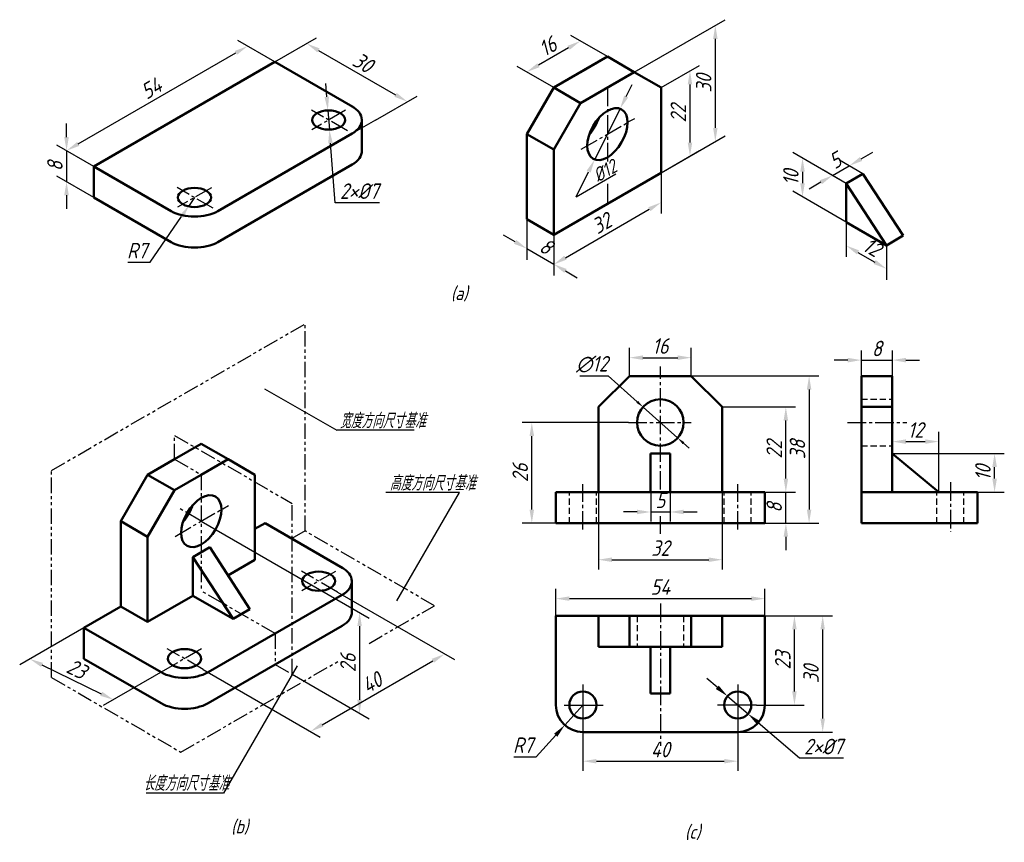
# Model space of a CAD drawing. Header units: millimetres. Extents: x 1088 to 1343, y -249 to -36.
import ezdxf

# ---------------------------------------------------------------- set-up
doc = ezdxf.new("R2010")
doc.units = ezdxf.units.MM
doc.header["$LTSCALE"] = 0.5
doc.header["$PDSIZE"] = 5
for name, pattern in [('CENTER2', [28.575, 19.05, -3.175, 3.175, -3.175]), ('DASHED2', [9.525, 6.35, -3.175]), ('PHANTOM2', [31.75, 15.875, -3.175, 3.175, -3.175, 3.175, -3.175])]:
    doc.linetypes.add(name, pattern=pattern)
for name, color, linetype, lineweight in [('双点画线', 7, 'PHANTOM2', 25), ('文字层', 227, 'Continuous', 20), ('点画线层', 3, 'CENTER2', 25), ('粗实线层', 7, 'Continuous', 50), ('虚线层', 2, 'DASHED2', 25)]:
    doc.layers.add(name, color=color, linetype=linetype, lineweight=lineweight)
doc.layers.add('尺寸层', color=221, linetype='Continuous')
doc.layers.add('细实线层', color=7, linetype='Continuous')
doc.styles.add('工程字体（斜）', font='gbeitc.shx', dxfattribs={"bigfont": 'gbcbig.shx'})
doc.styles.add('工程斜体', font='gbeitc.shx', dxfattribs={"bigfont": 'gbcbig.shx'})
doc.dimstyles.new('直径加引线', dxfattribs={"dimtxt": 4, "dimasz": 3.5, "dimexe": 2.5, "dimexo": 0, "dimgap": 1, "dimtad": 1, "dimtoh": 1, "dimdsep": 46, "dimtxsty": '工程字体（斜）', "dimcen": 0, "dimadec": 0, "dimazin": 0, "dimtfac": 1, "dimtmove": 1, "dimatfit": 3, "dimfxl": 0, "dimarcsym": 0})

# ---------------------------------------------------------------- blocks, each defined once
blk = doc.blocks.new('*D67')
at = {"layer": 'Defpoints', "color": 0, "ltscale": 0.5}
for p in [(1135.24, -165.94), (1158.69, -205.48), (1176.12, -215.54)]:
    blk.add_point(p, dxfattribs=at)
at = {"layer": '尺寸层', "color": 0, "lineweight": -2, "ltscale": 0.5}
for p, q in [((1135.24, -165.94), (1178.62, -190.98)), ((1176.12, -193.04), (1176.12, -212.04)), ((1158.69, -205.48), (1178.62, -216.98))]:
    blk.add_line(p, q, dxfattribs=at)
at = {"layer": '尺寸层', "color": 0, "ltscale": 0.5}
for points in [[(1175.53, -193.04), (1176.7, -193.04), (1176.12, -189.54)], [(1175.53, -212.04), (1176.7, -212.04), (1176.12, -215.54)]]:
    blk.add_solid(points, dxfattribs=at)
at = {"layer": '尺寸层', "color": 0, "ltscale": 0.5, "insert": (1173.12, -202.54), "char_height": 4, "attachment_point": 5, "rotation": 90, "style": '工程字体（斜）'}
blk.add_mtext('26', dxfattribs=at)
blk = doc.blocks.new('*D68')
at = {"layer": 'Defpoints', "color": 0, "ltscale": 0.5}
for p in [(1170.4, -184.24), (1198.1, -200.23), (1135.76, -204.24)]:
    blk.add_point(p, dxfattribs=at)
at = {"layer": '尺寸层', "color": 0, "lineweight": -2, "ltscale": 0.5}
for p, q in [((1170.4, -184.24), (1200.6, -201.67)), ((1166.49, -218.48), (1195.06, -201.98)), ((1135.76, -204.24), (1165.95, -221.67))]:
    blk.add_line(p, q, dxfattribs=at)
at = {"layer": '尺寸层', "color": 0, "ltscale": 0.5}
for points in [[(1194.77, -201.47), (1195.36, -202.48), (1198.1, -200.23)], [(1166.19, -217.97), (1166.78, -218.98), (1163.45, -220.23)]]:
    blk.add_solid(points, dxfattribs=at)
at = {"layer": '尺寸层', "color": 0, "ltscale": 0.5, "insert": (1179.28, -207.63), "char_height": 4, "attachment_point": 5, "rotation": 30, "style": '工程字体（斜）'}
blk.add_mtext('40', dxfattribs=at)
blk = doc.blocks.new('*D69')
at = {"layer": 'Defpoints', "color": 0, "ltscale": 0.5}
for p in [(1104.93, -193.44), (1126.54, -203.96), (1112.55, -212.04)]:
    blk.add_point(p, dxfattribs=at)
at = {"layer": '尺寸层', "color": 0, "lineweight": -2, "ltscale": 0.5}
for p, q in [((1104.93, -193.44), (1088.33, -203.02)), ((1094.08, -203.05), (1109.4, -210.51)), ((1126.54, -203.96), (1109.93, -213.55))]:
    blk.add_line(p, q, dxfattribs=at)
at = {"layer": '尺寸层', "color": 0, "ltscale": 0.5}
for points in [[(1094.34, -202.52), (1093.83, -203.57), (1090.94, -201.51)], [(1109.66, -209.98), (1109.14, -211.03), (1112.55, -212.04)]]:
    blk.add_solid(points, dxfattribs=at)
at = {"layer": '尺寸层', "color": 0, "ltscale": 0.5, "insert": (1103.06, -204.08), "char_height": 4, "attachment_point": 5, "rotation": 334.0329, "style": '工程字体（斜）'}
blk.add_mtext('23', dxfattribs=at)
blk = doc.blocks.new('*D70')
at = {"layer": 'Defpoints', "color": 0, "ltscale": 0.5}
for p in [(1147.19, -43.27), (1154.27, -47.36), (1107.5, -74.36)]:
    blk.add_point(p, dxfattribs=at)
at = {"layer": '尺寸层', "color": 0, "lineweight": -2, "ltscale": 0.5}
for p, q in [((1154.27, -47.36), (1144.69, -41.83)), ((1103.46, -68.52), (1144.16, -45.02)), ((1107.5, -74.36), (1097.93, -68.83))]:
    blk.add_line(p, q, dxfattribs=at)
at = {"layer": '尺寸层', "color": 0, "ltscale": 0.5}
for points in [[(1143.87, -44.52), (1144.45, -45.53), (1147.19, -43.27)], [(1103.17, -68.02), (1103.75, -69.03), (1100.43, -70.27)]]:
    blk.add_solid(points, dxfattribs=at)
at = {"layer": '尺寸层', "color": 0, "ltscale": 0.5, "insert": (1122.31, -54.18), "char_height": 4, "attachment_point": 5, "rotation": 30, "style": '工程字体（斜）'}
blk.add_mtext('54', dxfattribs=at)
blk = doc.blocks.new('*D71')
at = {"layer": 'Defpoints', "color": 0, "ltscale": 0.5}
for p in [(1107.5, -74.36), (1100.43, -78.27), (1107.5, -82.36)]:
    blk.add_point(p, dxfattribs=at)
at = {"layer": '尺寸层', "color": 0, "lineweight": -2, "ltscale": 0.5}
for p, q in [((1100.43, -66.77), (1100.43, -63.27)), ((1107.5, -74.36), (1097.93, -68.83)), ((1100.43, -70.27), (1100.43, -78.27)), ((1107.5, -82.36), (1097.93, -76.83)), ((1100.43, -81.77), (1100.43, -85.27))]:
    blk.add_line(p, q, dxfattribs=at)
at = {"layer": '尺寸层', "color": 0, "ltscale": 0.5}
for points in [[(1099.84, -66.77), (1101.01, -66.77), (1100.43, -70.27)], [(1099.84, -81.77), (1101.01, -81.77), (1100.43, -78.27)]]:
    blk.add_solid(points, dxfattribs=at)
at = {"layer": '尺寸层', "color": 0, "ltscale": 0.5, "insert": (1097.43, -74.27), "char_height": 4, "attachment_point": 5, "rotation": 90, "style": '工程字体（斜）'}
blk.add_mtext('8', dxfattribs=at)
blk = doc.blocks.new('*D61')
at = {"layer": 'Defpoints', "color": 0, "ltscale": 0.5}
for p in [(1154.27, -47.36), (1188.46, -57.62), (1180.25, -62.36)]:
    blk.add_point(p, dxfattribs=at)
at = {"layer": '尺寸层', "color": 0, "lineweight": -2, "ltscale": 0.5}
for p, q in [((1154.27, -47.36), (1164.98, -41.17)), ((1165.51, -44.37), (1185.43, -55.87)), ((1180.25, -62.36), (1190.96, -56.17))]:
    blk.add_line(p, q, dxfattribs=at)
at = {"layer": '尺寸层', "color": 0, "ltscale": 0.5}
for points in [[(1165.8, -43.86), (1165.22, -44.87), (1162.48, -42.62)], [(1185.72, -55.36), (1185.13, -56.37), (1188.46, -57.62)]]:
    blk.add_solid(points, dxfattribs=at)
at = {"layer": '尺寸层', "color": 0, "ltscale": 0.5, "insert": (1176.97, -47.52), "char_height": 4, "attachment_point": 5, "rotation": 330, "style": '工程字体（斜）'}
blk.add_mtext('30', dxfattribs=at)
blk = doc.blocks.new('*D62')
at = {"layer": 'Defpoints', "color": 0, "ltscale": 0.5}
for p in [(1133.48, -82.36), (1132.09, -84.4)]:
    blk.add_point(p, dxfattribs=at)
at = {"layer": '尺寸层', "color": 0, "lineweight": -2, "ltscale": 0.5}
for p, q in [((1133.48, -82.36), (1132.09, -84.4)), ((1122.05, -99.08), (1130.11, -87.29)), ((1116.22, -99.08), (1122.05, -99.08))]:
    blk.add_line(p, q, dxfattribs=at)
at = {"layer": '尺寸层', "color": 0, "ltscale": 0.5}
blk.add_solid([(1129.63, -86.96), (1130.59, -87.62), (1132.09, -84.4)], dxfattribs=at)
at = {"layer": '尺寸层', "color": 0, "ltscale": 0.5, "insert": (1118.64, -96.08), "char_height": 4, "attachment_point": 5, "style": '工程字体（斜）'}
blk.add_mtext('R7', dxfattribs=at)
blk = doc.blocks.new('*D63')
at = {"layer": 'Defpoints', "color": 0, "ltscale": 0.5}
for p in [(1167.92, -59.89), (1168.32, -64.82)]:
    blk.add_point(p, dxfattribs=at)
at = {"layer": '尺寸层', "color": 0, "lineweight": -2, "ltscale": 0.5}
for p, q in [((1167.64, -56.4), (1167.36, -52.91)), ((1167.92, -59.89), (1168.32, -64.82)), ((1169.85, -83.72), (1168.6, -68.31)), ((1181.26, -83.72), (1169.85, -83.72))]:
    blk.add_line(p, q, dxfattribs=at)
at = {"layer": '尺寸层', "color": 0, "ltscale": 0.5}
for points in [[(1168.22, -56.35), (1167.06, -56.45), (1167.92, -59.89)], [(1169.19, -68.26), (1168.02, -68.36), (1168.32, -64.82)]]:
    blk.add_solid(points, dxfattribs=at)
at = {"layer": '尺寸层', "color": 0, "ltscale": 0.5, "insert": (1176.05, -80.72), "char_height": 4, "attachment_point": 5, "style": '工程字体（斜）'}
blk.add_mtext('2×%%C7', dxfattribs=at)
blk = doc.blocks.new('*D64')
at = {"layer": 'Defpoints', "color": 0, "ltscale": 0.5}
for p in [(1243.41, -59.42), (1236.84, -72.57)]:
    blk.add_point(p, dxfattribs=at)
at = {"layer": '尺寸层', "color": 0, "lineweight": -2, "ltscale": 0.5}
for p, q in [((1244.97, -56.29), (1246.53, -53.16)), ((1243.41, -59.42), (1236.84, -72.57)), ((1233.71, -78.83), (1235.27, -75.7))]:
    blk.add_line(p, q, dxfattribs=at)
at = {"layer": '尺寸层', "color": 0, "ltscale": 0.5}
for points in [[(1244.45, -56.03), (1245.49, -56.55), (1243.41, -59.42)], [(1234.75, -75.44), (1235.79, -75.96), (1236.84, -72.57)]]:
    blk.add_solid(points, dxfattribs=at)
blk = doc.blocks.new('*D72')
at = {"layer": 'Defpoints', "color": 0, "ltscale": 0.5}
for p in [(1253.98, -53.99), (1261.45, -71.68), (1253.98, -75.99)]:
    blk.add_point(p, dxfattribs=at)
at = {"layer": '尺寸层', "color": 0, "lineweight": -2, "ltscale": 0.5}
for p, q in [((1253.98, -53.99), (1263.95, -48.24)), ((1261.45, -53.18), (1261.45, -68.18)), ((1253.98, -75.99), (1263.95, -70.24))]:
    blk.add_line(p, q, dxfattribs=at)
at = {"layer": '尺寸层', "color": 0, "ltscale": 0.5}
for points in [[(1260.87, -53.18), (1262.04, -53.18), (1261.45, -49.68)], [(1260.87, -68.18), (1262.04, -68.18), (1261.45, -71.68)]]:
    blk.add_solid(points, dxfattribs=at)
at = {"layer": '尺寸层', "color": 0, "ltscale": 0.5, "insert": (1258.45, -60.68), "char_height": 4, "attachment_point": 5, "rotation": 90, "style": '工程字体（斜）'}
blk.add_mtext('22', dxfattribs=at)
blk = doc.blocks.new('*D73')
at = {"layer": 'Defpoints', "color": 0, "ltscale": 0.5}
for p in [(1247.05, -49.99), (1268, -67.9), (1253.98, -75.99)]:
    blk.add_point(p, dxfattribs=at)
at = {"layer": '尺寸层', "color": 0, "lineweight": -2, "ltscale": 0.5}
for p, q in [((1247.05, -49.99), (1270.5, -36.45)), ((1268, -41.4), (1268, -64.4)), ((1253.98, -75.99), (1270.5, -66.45))]:
    blk.add_line(p, q, dxfattribs=at)
at = {"layer": '尺寸层', "color": 0, "ltscale": 0.5}
for points in [[(1267.42, -41.4), (1268.58, -41.4), (1268, -37.9)], [(1267.42, -64.4), (1268.58, -64.4), (1268, -67.9)]]:
    blk.add_solid(points, dxfattribs=at)
at = {"layer": '尺寸层', "color": 0, "ltscale": 0.5, "insert": (1265, -52.9), "char_height": 4, "attachment_point": 5, "rotation": 90, "style": '工程字体（斜）'}
blk.add_mtext('30', dxfattribs=at)
blk = doc.blocks.new('*D74')
at = {"layer": 'Defpoints', "color": 0, "ltscale": 0.5}
for p in [(1240.12, -45.99), (1219.28, -49.96), (1226.27, -53.99)]:
    blk.add_point(p, dxfattribs=at)
at = {"layer": '尺寸层', "color": 0, "lineweight": -2, "ltscale": 0.5}
for p, q in [((1240.12, -45.99), (1230.64, -40.52)), ((1230.11, -43.71), (1222.31, -48.21)), ((1226.27, -53.99), (1216.78, -48.52))]:
    blk.add_line(p, q, dxfattribs=at)
at = {"layer": '尺寸层', "color": 0, "ltscale": 0.5}
for points in [[(1229.81, -43.21), (1230.4, -44.22), (1233.14, -41.96)], [(1222.02, -47.71), (1222.6, -48.72), (1219.28, -49.96)]]:
    blk.add_solid(points, dxfattribs=at)
at = {"layer": '尺寸层', "color": 0, "ltscale": 0.5, "insert": (1224.71, -43.36), "char_height": 4, "attachment_point": 5, "rotation": 30, "style": '工程字体（斜）'}
blk.add_mtext('16', dxfattribs=at)
blk = doc.blocks.new('*D75')
at = {"layer": 'Defpoints', "color": 0, "ltscale": 0.5}
for p in [(1219.34, -87.99), (1226.27, -91.99), (1226.27, -99.57)]:
    blk.add_point(p, dxfattribs=at)
at = {"layer": '尺寸层', "color": 0, "lineweight": -2, "ltscale": 0.5}
for p, q in [((1219.34, -87.99), (1219.34, -98.46)), ((1216.31, -93.82), (1213.27, -92.07)), ((1226.27, -91.99), (1226.27, -102.46)), ((1219.34, -95.57), (1226.27, -99.57)), ((1229.3, -101.32), (1232.33, -103.07))]:
    blk.add_line(p, q, dxfattribs=at)
at = {"layer": '尺寸层', "color": 0, "ltscale": 0.5}
for points in [[(1216.6, -93.32), (1216.01, -94.33), (1219.34, -95.57)], [(1229.59, -100.82), (1229, -101.83), (1226.27, -99.57)]]:
    blk.add_solid(points, dxfattribs=at)
at = {"layer": '尺寸层', "color": 0, "ltscale": 0.5, "insert": (1224.3, -94.97), "char_height": 4, "attachment_point": 5, "rotation": 330, "style": '工程字体（斜）'}
blk.add_mtext('8', dxfattribs=at)
blk = doc.blocks.new('*D65')
at = {"layer": 'Defpoints', "color": 0, "ltscale": 0.5}
for p in [(1253.98, -75.99), (1253.98, -83.65), (1226.27, -91.99)]:
    blk.add_point(p, dxfattribs=at)
at = {"layer": '尺寸层', "color": 0, "lineweight": -2, "ltscale": 0.5}
for p, q in [((1253.98, -75.99), (1253.98, -86.53)), ((1229.3, -97.9), (1250.95, -85.4)), ((1226.27, -91.99), (1226.27, -102.53))]:
    blk.add_line(p, q, dxfattribs=at)
at = {"layer": '尺寸层', "color": 0, "ltscale": 0.5}
for points in [[(1250.66, -84.89), (1251.24, -85.9), (1253.98, -83.65)], [(1229, -97.39), (1229.59, -98.4), (1226.27, -99.65)]]:
    blk.add_solid(points, dxfattribs=at)
at = {"layer": '尺寸层', "color": 0, "ltscale": 0.5, "insert": (1238.62, -89.05), "char_height": 4, "attachment_point": 5, "rotation": 30, "style": '工程字体（斜）'}
blk.add_mtext('32', dxfattribs=at)
blk = doc.blocks.new('*D76')
at = {"layer": 'Defpoints', "color": 0, "ltscale": 0.5}
for p in [(1301.8, -88.71), (1312.19, -94.71), (1312.19, -100.77)]:
    blk.add_point(p, dxfattribs=at)
at = {"layer": '尺寸层', "color": 0, "lineweight": -2, "ltscale": 0.5}
for p, q in [((1301.8, -88.71), (1301.8, -97.66)), ((1304.83, -96.52), (1309.16, -99.02)), ((1312.19, -94.71), (1312.19, -103.66))]:
    blk.add_line(p, q, dxfattribs=at)
at = {"layer": '尺寸层', "color": 0, "ltscale": 0.5}
for points in [[(1305.12, -96.01), (1304.54, -97.02), (1301.8, -94.77)], [(1309.45, -98.51), (1308.87, -99.52), (1312.19, -100.77)]]:
    blk.add_solid(points, dxfattribs=at)
at = {"layer": '尺寸层', "color": 0, "ltscale": 0.5, "insert": (1308.5, -95.17), "char_height": 4, "attachment_point": 5, "rotation": 330, "style": '工程字体（斜）'}
blk.add_mtext('12', dxfattribs=at)
blk = doc.blocks.new('*D77')
at = {"layer": 'Defpoints', "color": 0, "ltscale": 0.5}
for p in [(1301.8, -78.71), (1290.52, -82.2), (1301.8, -88.71)]:
    blk.add_point(p, dxfattribs=at)
at = {"layer": '尺寸层', "color": 0, "lineweight": -2, "ltscale": 0.5}
for p, q in [((1301.8, -78.71), (1288.02, -70.76)), ((1290.52, -75.7), (1290.52, -78.7)), ((1301.8, -88.71), (1288.02, -80.76))]:
    blk.add_line(p, q, dxfattribs=at)
at = {"layer": '尺寸层', "color": 0, "ltscale": 0.5}
for points in [[(1289.94, -75.7), (1291.11, -75.7), (1290.52, -72.2)], [(1289.94, -78.7), (1291.11, -78.7), (1290.52, -82.2)]]:
    blk.add_solid(points, dxfattribs=at)
at = {"layer": '尺寸层', "color": 0, "ltscale": 0.5, "insert": (1287.52, -77.2), "char_height": 4, "attachment_point": 5, "rotation": 90, "style": '工程字体（斜）'}
blk.add_mtext('10', dxfattribs=at)
blk = doc.blocks.new('*D66')
at = {"layer": 'Defpoints', "color": 0, "ltscale": 0.5}
for p in [(1302.6, -74.17), (1306.13, -76.21), (1301.8, -78.71)]:
    blk.add_point(p, dxfattribs=at)
at = {"layer": '尺寸层', "color": 0, "lineweight": -2, "ltscale": 0.5}
for p, q in [((1305.63, -72.42), (1308.66, -70.67)), ((1306.13, -76.21), (1300.1, -72.73)), ((1301.8, -78.71), (1295.77, -75.23)), ((1298.27, -76.67), (1302.6, -74.17)), ((1295.24, -78.42), (1292.21, -80.17))]:
    blk.add_line(p, q, dxfattribs=at)
at = {"layer": '尺寸层', "color": 0, "ltscale": 0.5}
for points in [[(1305.34, -71.92), (1305.92, -72.93), (1302.6, -74.17)], [(1294.94, -77.92), (1295.53, -78.93), (1298.27, -76.67)]]:
    blk.add_solid(points, dxfattribs=at)
at = {"layer": '尺寸层', "color": 0, "ltscale": 0.5, "insert": (1298.93, -72.82), "char_height": 4, "attachment_point": 5, "rotation": 30, "style": '工程字体（斜）'}
blk.add_mtext('5', dxfattribs=at)
blk = doc.blocks.new('*D78')
at = {"layer": 'Defpoints', "color": 0, "ltscale": 0.5}
for p in [(1249.32, -136.46), (1258.27, -144.45)]:
    blk.add_point(p, dxfattribs=at)
at = {"layer": '尺寸层', "color": 0, "lineweight": -2, "ltscale": 0.5}
for p, q in [((1232.97, -128.42), (1240.3, -128.42)), ((1240.3, -128.42), (1247.83, -135.13)), ((1258.27, -144.45), (1249.32, -136.46)), ((1259.77, -145.78), (1261.26, -147.11))]:
    blk.add_line(p, q, dxfattribs=at)
at = {"layer": '尺寸层', "color": 0, "ltscale": 0.5}
for points in [[(1248.05, -134.88), (1247.61, -135.38), (1249.32, -136.46)], [(1259.99, -145.53), (1259.55, -146.03), (1258.27, -144.45)]]:
    blk.add_solid(points, dxfattribs=at)
at = {"layer": '尺寸层', "color": 0, "ltscale": 0.5, "insert": (1236.14, -125.42), "char_height": 4, "attachment_point": 5, "style": '工程字体（斜）'}
blk.add_mtext('∅12', dxfattribs=at)
blk = doc.blocks.new('*D79')
at = {"layer": 'Defpoints', "color": 0, "ltscale": 0.5}
for p in [(1261.8, -123.72), (1245.8, -128.45), (1261.8, -128.45)]:
    blk.add_point(p, dxfattribs=at)
at = {"layer": '尺寸层', "color": 0, "lineweight": -2, "ltscale": 0.5}
for p, q in [((1245.8, -128.45), (1245.8, -121.22)), ((1261.8, -128.45), (1261.8, -121.22)), ((1249.3, -123.72), (1258.3, -123.72))]:
    blk.add_line(p, q, dxfattribs=at)
at = {"layer": '尺寸层', "color": 0, "ltscale": 0.5}
for points in [[(1249.3, -123.13), (1249.3, -124.3), (1245.8, -123.72)], [(1258.3, -123.13), (1258.3, -124.3), (1261.8, -123.72)]]:
    blk.add_solid(points, dxfattribs=at)
at = {"layer": '尺寸层', "color": 0, "ltscale": 0.5, "insert": (1253.8, -120.72), "char_height": 4, "attachment_point": 5, "style": '工程字体（斜）'}
blk.add_mtext('16', dxfattribs=at)
blk = doc.blocks.new('*D80')
at = {"layer": 'Defpoints', "color": 0, "ltscale": 0.5}
for p in [(1261.8, -128.45), (1280.8, -166.45), (1292.22, -166.45)]:
    blk.add_point(p, dxfattribs=at)
at = {"layer": '尺寸层', "color": 0, "lineweight": -2, "ltscale": 0.5}
for p, q in [((1261.8, -128.45), (1294.72, -128.45)), ((1292.22, -131.95), (1292.22, -162.95)), ((1280.8, -166.45), (1294.72, -166.45))]:
    blk.add_line(p, q, dxfattribs=at)
at = {"layer": '尺寸层', "color": 0, "ltscale": 0.5}
for points in [[(1291.64, -131.95), (1292.8, -131.95), (1292.22, -128.45)], [(1291.64, -162.95), (1292.8, -162.95), (1292.22, -166.45)]]:
    blk.add_solid(points, dxfattribs=at)
at = {"layer": '尺寸层', "color": 0, "ltscale": 0.5, "insert": (1289.22, -147.45), "char_height": 4, "attachment_point": 5, "rotation": 90, "style": '工程字体（斜）'}
blk.add_mtext('38', dxfattribs=at)
blk = doc.blocks.new('*D81')
at = {"layer": 'Defpoints', "color": 0, "ltscale": 0.5}
for p in [(1280.8, -158.45), (1286.21, -158.45), (1280.8, -166.45)]:
    blk.add_point(p, dxfattribs=at)
at = {"layer": '尺寸层', "color": 0, "lineweight": -2, "ltscale": 0.5}
for p, q in [((1286.21, -154.95), (1286.21, -151.45)), ((1280.8, -158.45), (1288.71, -158.45)), ((1286.21, -166.45), (1286.21, -158.45)), ((1280.8, -166.45), (1288.71, -166.45)), ((1286.21, -169.95), (1286.21, -173.45))]:
    blk.add_line(p, q, dxfattribs=at)
at = {"layer": '尺寸层', "color": 0, "ltscale": 0.5}
for points in [[(1285.63, -154.95), (1286.8, -154.95), (1286.21, -158.45)], [(1285.63, -169.95), (1286.8, -169.95), (1286.21, -166.45)]]:
    blk.add_solid(points, dxfattribs=at)
at = {"layer": '尺寸层', "color": 0, "ltscale": 0.5, "insert": (1283.21, -162.45), "char_height": 4, "attachment_point": 5, "rotation": 90, "style": '工程字体（斜）'}
blk.add_mtext('8', dxfattribs=at)
blk = doc.blocks.new('*D82')
at = {"layer": 'Defpoints', "color": 0, "ltscale": 0.5}
for p in [(1269.8, -136.45), (1286.21, -136.45), (1280.8, -158.45)]:
    blk.add_point(p, dxfattribs=at)
at = {"layer": '尺寸层', "color": 0, "lineweight": -2, "ltscale": 0.5}
for p, q in [((1269.8, -136.45), (1288.71, -136.45)), ((1286.21, -154.95), (1286.21, -139.95)), ((1280.8, -158.45), (1288.71, -158.45))]:
    blk.add_line(p, q, dxfattribs=at)
at = {"layer": '尺寸层', "color": 0, "ltscale": 0.5}
for points in [[(1285.63, -139.95), (1286.8, -139.95), (1286.21, -136.45)], [(1285.63, -154.95), (1286.8, -154.95), (1286.21, -158.45)]]:
    blk.add_solid(points, dxfattribs=at)
at = {"layer": '尺寸层', "color": 0, "ltscale": 0.5, "insert": (1283.21, -147.45), "char_height": 4, "attachment_point": 5, "rotation": 90, "style": '工程字体（斜）'}
blk.add_mtext('22', dxfattribs=at)
blk = doc.blocks.new('*D83')
at = {"layer": 'Defpoints', "color": 0, "ltscale": 0.5}
for p in [(1220.6, -140.45), (1245.57, -140.45), (1226.8, -166.45)]:
    blk.add_point(p, dxfattribs=at)
at = {"layer": '尺寸层', "color": 0, "lineweight": -2, "ltscale": 0.5}
for p, q in [((1245.57, -140.45), (1218.1, -140.45)), ((1220.6, -162.95), (1220.6, -143.95)), ((1226.8, -166.45), (1218.1, -166.45))]:
    blk.add_line(p, q, dxfattribs=at)
at = {"layer": '尺寸层', "color": 0, "ltscale": 0.5}
for points in [[(1220.02, -143.95), (1221.19, -143.95), (1220.6, -140.45)], [(1220.02, -162.95), (1221.19, -162.95), (1220.6, -166.45)]]:
    blk.add_solid(points, dxfattribs=at)
at = {"layer": '尺寸层', "color": 0, "ltscale": 0.5, "insert": (1217.6, -153.45), "char_height": 4, "attachment_point": 5, "rotation": 90, "style": '工程字体（斜）'}
blk.add_mtext('26', dxfattribs=at)
blk = doc.blocks.new('*D84')
at = {"layer": 'Defpoints', "color": 0, "ltscale": 0.5}
for p in [(1313.72, -124.35), (1305.72, -128.45), (1313.72, -128.45)]:
    blk.add_point(p, dxfattribs=at)
at = {"layer": '尺寸层', "color": 0, "lineweight": -2, "ltscale": 0.5}
for p, q in [((1305.72, -128.45), (1305.72, -121.85)), ((1313.72, -128.45), (1313.72, -121.85)), ((1302.22, -124.35), (1298.72, -124.35)), ((1305.72, -124.35), (1313.72, -124.35)), ((1317.22, -124.35), (1320.72, -124.35))]:
    blk.add_line(p, q, dxfattribs=at)
at = {"layer": '尺寸层', "color": 0, "ltscale": 0.5}
for points in [[(1302.22, -123.77), (1302.22, -124.94), (1305.72, -124.35)], [(1317.22, -123.77), (1317.22, -124.94), (1313.72, -124.35)]]:
    blk.add_solid(points, dxfattribs=at)
at = {"layer": '尺寸层', "color": 0, "ltscale": 0.5, "insert": (1309.72, -121.35), "char_height": 4, "attachment_point": 5, "style": '工程字体（斜）'}
blk.add_mtext('8', dxfattribs=at)
blk = doc.blocks.new('*D85')
at = {"layer": 'Defpoints', "color": 0, "ltscale": 0.5}
for p in [(1325.72, -145.39), (1313.72, -148.45), (1325.72, -158.45)]:
    blk.add_point(p, dxfattribs=at)
at = {"layer": '尺寸层', "color": 0, "lineweight": -2, "ltscale": 0.5}
for p, q in [((1313.72, -148.45), (1313.72, -142.89)), ((1325.72, -158.45), (1325.72, -142.89)), ((1317.22, -145.39), (1322.22, -145.39))]:
    blk.add_line(p, q, dxfattribs=at)
at = {"layer": '尺寸层', "color": 0, "ltscale": 0.5}
for points in [[(1317.22, -144.8), (1317.22, -145.97), (1313.72, -145.39)], [(1322.22, -144.8), (1322.22, -145.97), (1325.72, -145.39)]]:
    blk.add_solid(points, dxfattribs=at)
at = {"layer": '尺寸层', "color": 0, "ltscale": 0.5, "insert": (1319.72, -142.39), "char_height": 4, "attachment_point": 5, "style": '工程字体（斜）'}
blk.add_mtext('12', dxfattribs=at)
blk = doc.blocks.new('*D86')
at = {"layer": 'Defpoints', "color": 0, "ltscale": 0.5}
for p in [(1313.72, -148.45), (1340.13, -148.45), (1325.72, -158.45)]:
    blk.add_point(p, dxfattribs=at)
at = {"layer": '尺寸层', "color": 0, "lineweight": -2, "ltscale": 0.5}
for p, q in [((1313.72, -148.45), (1342.63, -148.45)), ((1340.13, -154.95), (1340.13, -151.95)), ((1325.72, -158.45), (1342.63, -158.45))]:
    blk.add_line(p, q, dxfattribs=at)
at = {"layer": '尺寸层', "color": 0, "ltscale": 0.5}
for points in [[(1339.55, -151.95), (1340.72, -151.95), (1340.13, -148.45)], [(1339.55, -154.95), (1340.72, -154.95), (1340.13, -158.45)]]:
    blk.add_solid(points, dxfattribs=at)
at = {"layer": '尺寸层', "color": 0, "ltscale": 0.5, "insert": (1337.13, -153.45), "char_height": 4, "attachment_point": 5, "rotation": 90, "style": '工程字体（斜）'}
blk.add_mtext('10', dxfattribs=at)
blk = doc.blocks.new('*D87')
at = {"layer": 'Defpoints', "color": 0, "ltscale": 0.5}
for p in [(1278.64, -190.4), (1288.43, -190.4), (1278.64, -213.4)]:
    blk.add_point(p, dxfattribs=at)
at = {"layer": '尺寸层', "color": 0, "lineweight": -2, "ltscale": 0.5}
for p, q in [((1278.64, -190.4), (1290.93, -190.4)), ((1288.43, -209.9), (1288.43, -193.9)), ((1278.64, -213.4), (1290.93, -213.4))]:
    blk.add_line(p, q, dxfattribs=at)
at = {"layer": '尺寸层', "color": 0, "ltscale": 0.5}
for points in [[(1287.85, -193.9), (1289.01, -193.9), (1288.43, -190.4)], [(1287.85, -209.9), (1289.01, -209.9), (1288.43, -213.4)]]:
    blk.add_solid(points, dxfattribs=at)
at = {"layer": '尺寸层', "color": 0, "ltscale": 0.5, "insert": (1285.43, -201.9), "char_height": 4, "attachment_point": 5, "rotation": 90, "style": '工程字体（斜）'}
blk.add_mtext('23', dxfattribs=at)
blk = doc.blocks.new('*D88')
at = {"layer": 'Defpoints', "color": 0, "ltscale": 0.5}
for p in [(1273.8, -190.4), (1295.73, -190.4), (1273.8, -220.4)]:
    blk.add_point(p, dxfattribs=at)
at = {"layer": '尺寸层', "color": 0, "lineweight": -2, "ltscale": 0.5}
for p, q in [((1273.8, -190.4), (1298.23, -190.4)), ((1295.73, -216.9), (1295.73, -193.9)), ((1273.8, -220.4), (1298.23, -220.4))]:
    blk.add_line(p, q, dxfattribs=at)
at = {"layer": '尺寸层', "color": 0, "ltscale": 0.5}
for points in [[(1295.15, -193.9), (1296.31, -193.9), (1295.73, -190.4)], [(1295.15, -216.9), (1296.31, -216.9), (1295.73, -220.4)]]:
    blk.add_solid(points, dxfattribs=at)
at = {"layer": '尺寸层', "color": 0, "ltscale": 0.5, "insert": (1292.73, -205.4), "char_height": 4, "attachment_point": 5, "rotation": 90, "style": '工程字体（斜）'}
blk.add_mtext('30', dxfattribs=at)
blk = doc.blocks.new('*D89')
at = {"layer": 'Defpoints', "color": 0, "ltscale": 0.5}
for p in [(1233.8, -218.62), (1273.8, -218.62), (1273.8, -227.91)]:
    blk.add_point(p, dxfattribs=at)
at = {"layer": '尺寸层', "color": 0, "lineweight": -2, "ltscale": 0.5}
for p, q in [((1233.8, -218.62), (1233.8, -230.41)), ((1273.8, -218.62), (1273.8, -230.41)), ((1237.3, -227.91), (1270.3, -227.91))]:
    blk.add_line(p, q, dxfattribs=at)
at = {"layer": '尺寸层', "color": 0, "ltscale": 0.5}
for points in [[(1237.3, -227.33), (1237.3, -228.49), (1233.8, -227.91)], [(1270.3, -227.33), (1270.3, -228.49), (1273.8, -227.91)]]:
    blk.add_solid(points, dxfattribs=at)
at = {"layer": '尺寸层', "color": 0, "ltscale": 0.5, "insert": (1253.8, -224.91), "char_height": 4, "attachment_point": 5, "style": '工程字体（斜）'}
blk.add_mtext('40', dxfattribs=at)
blk = doc.blocks.new('*D90')
at = {"layer": 'Defpoints', "color": 0, "ltscale": 0.5}
for p in [(1233.8, -213.4), (1229.11, -218.6)]:
    blk.add_point(p, dxfattribs=at)
at = {"layer": '尺寸层', "color": 0, "lineweight": -2, "ltscale": 0.5}
for p, q in [((1233.8, -213.4), (1229.11, -218.6)), ((1221.75, -226.77), (1226.77, -221.2)), ((1215.92, -226.77), (1221.75, -226.77))]:
    blk.add_line(p, q, dxfattribs=at)
at = {"layer": '尺寸层', "color": 0, "ltscale": 0.5}
blk.add_solid([(1226.34, -220.81), (1227.2, -221.59), (1229.11, -218.6)], dxfattribs=at)
at = {"layer": '尺寸层', "color": 0, "ltscale": 0.5, "insert": (1218.33, -223.77), "char_height": 4, "attachment_point": 5, "style": '工程字体（斜）'}
blk.add_mtext('R7', dxfattribs=at)
blk = doc.blocks.new('*D91')
at = {"layer": 'Defpoints', "color": 0, "ltscale": 0.5}
for p in [(1271.15, -211.12), (1276.45, -215.69)]:
    blk.add_point(p, dxfattribs=at)
at = {"layer": '尺寸层', "color": 0, "lineweight": -2, "ltscale": 0.5}
for p, q in [((1268.5, -208.83), (1265.84, -206.54)), ((1271.15, -211.12), (1276.45, -215.69)), ((1289.72, -227.13), (1279.1, -217.97)), ((1301.13, -227.13), (1289.72, -227.13))]:
    blk.add_line(p, q, dxfattribs=at)
at = {"layer": '尺寸层', "color": 0, "ltscale": 0.5}
for points in [[(1268.88, -208.39), (1268.11, -209.27), (1271.15, -211.12)], [(1279.48, -217.53), (1278.72, -218.41), (1276.45, -215.69)]]:
    blk.add_solid(points, dxfattribs=at)
at = {"layer": '尺寸层', "color": 0, "ltscale": 0.5, "insert": (1295.93, -224.13), "char_height": 4, "attachment_point": 5, "style": '工程字体（斜）'}
blk.add_mtext('2×%%C7', dxfattribs=at)
blk = doc.blocks.new('*D92')
at = {"layer": 'Defpoints', "color": 0, "ltscale": 0.5}
for p in [(1280.8, -185.93), (1226.8, -190.4), (1280.8, -190.4)]:
    blk.add_point(p, dxfattribs=at)
at = {"layer": '尺寸层', "color": 0, "lineweight": -2, "ltscale": 0.5}
for p, q in [((1226.8, -190.4), (1226.8, -183.43)), ((1280.8, -190.4), (1280.8, -183.43)), ((1230.3, -185.93), (1277.3, -185.93))]:
    blk.add_line(p, q, dxfattribs=at)
at = {"layer": '尺寸层', "color": 0, "ltscale": 0.5}
for points in [[(1230.3, -185.35), (1230.3, -186.51), (1226.8, -185.93)], [(1277.3, -185.35), (1277.3, -186.51), (1280.8, -185.93)]]:
    blk.add_solid(points, dxfattribs=at)
at = {"layer": '尺寸层', "color": 0, "ltscale": 0.5, "insert": (1253.8, -182.93), "char_height": 4, "attachment_point": 5, "style": '工程字体（斜）'}
blk.add_mtext('54', dxfattribs=at)
blk = doc.blocks.new('*D93')
at = {"layer": 'Defpoints', "color": 0, "ltscale": 0.5}
for p in [(1237.8, -158.45), (1269.8, -158.45), (1269.8, -175.89)]:
    blk.add_point(p, dxfattribs=at)
at = {"layer": '尺寸层', "color": 0, "lineweight": -2, "ltscale": 0.5}
for p, q in [((1237.8, -158.45), (1237.8, -178.39)), ((1269.8, -158.45), (1269.8, -178.39)), ((1241.3, -175.89), (1266.3, -175.89))]:
    blk.add_line(p, q, dxfattribs=at)
at = {"layer": '尺寸层', "color": 0, "ltscale": 0.5}
for points in [[(1241.3, -175.3), (1241.3, -176.47), (1237.8, -175.89)], [(1266.3, -175.3), (1266.3, -176.47), (1269.8, -175.89)]]:
    blk.add_solid(points, dxfattribs=at)
at = {"layer": '尺寸层', "color": 0, "ltscale": 0.5, "insert": (1253.8, -172.89), "char_height": 4, "attachment_point": 5, "style": '工程字体（斜）'}
blk.add_mtext('32', dxfattribs=at)
blk = doc.blocks.new('*D94')
at = {"layer": 'Defpoints', "color": 0, "ltscale": 0.5}
for p in [(1251.3, -158.45), (1256.3, -158.45), (1256.3, -163.56)]:
    blk.add_point(p, dxfattribs=at)
at = {"layer": '细实线层', "color": 0, "lineweight": -2, "ltscale": 0.5}
for p, q in [((1251.3, -158.45), (1251.3, -166.06)), ((1256.3, -158.45), (1256.3, -166.06)), ((1247.8, -163.56), (1244.3, -163.56)), ((1251.3, -163.56), (1256.3, -163.56)), ((1259.8, -163.56), (1263.3, -163.56))]:
    blk.add_line(p, q, dxfattribs=at)
at = {"layer": '细实线层', "color": 0, "ltscale": 0.5}
for points in [[(1247.8, -162.97), (1247.8, -164.14), (1251.3, -163.56)], [(1259.8, -162.97), (1259.8, -164.14), (1256.3, -163.56)]]:
    blk.add_solid(points, dxfattribs=at)
at = {"layer": '细实线层', "color": 0, "ltscale": 0.5, "insert": (1253.8, -160.56), "char_height": 4, "attachment_point": 5, "style": '工程字体（斜）'}
blk.add_mtext('5', dxfattribs=at)
blk = doc.blocks.new('er')
at = {"layer": '双点画线', "color": 7, "ltscale": 0.5}
for p, q in [((-96.197, -27.901), (-30.685, 9.922)), ((-30.685, -43.542), (-30.685, 9.922)), ((-64.405, -25.01), (-64.405, -18.885)), ((-64.405, -18.885), (-34.02, -36.427)), ((-64.405, -25.01), (-57.476, -29.01)), ((-96.197, -81.365), (-96.197, -27.901)), ((-57.476, -29.01), (-57.476, -59.01)), ((-34.02, -80.551), (-34.02, -36.427)), ((-30.685, -43.542), (-34.094, -45.51)), ((2.725, -62.831), (-30.685, -43.542)), ((-38.424, -70.01), (-57.476, -59.01)), ((-14.163, -72.582), (2.725, -62.831)), ((-38.424, -70.01), (-38.423, -78.009)), ((-62.786, -100.654), (-21.79, -76.985)), ((-38.423, -78.009), (-34.02, -80.551)), ((-96.197, -81.365), (-62.786, -100.654))]:
    blk.add_line(p, q, dxfattribs=at)
at = {"layer": '尺寸层', "color": 7, "ltscale": 0.5}
for p, q in [((-12.467, 62.57), (-18.527, 59.072)), ((39.325, 42.756), (42.559, 49.229)), ((39.325, 42.756), (49.559, 48.665)), ((-41.115, -6.802), (-22.499, -17.549)), ((-2.465, -17.549), (-22.499, -17.549)), ((9.206, -33.639), (-9.808, -33.639)), ((-6.945, -61.614), (9.206, -33.639)), ((-32.742, -78.337), (-51.716, -111.2)), ((-51.716, -111.2), (-71.679, -111.2))]:
    blk.add_line(p, q, dxfattribs=at)
at = {"layer": '点画线层', "color": 7, "ltscale": 0.5}
for p, q in [((47.407, 70.933), (47.407, 51.229)), ((-19.743, 59.771), (-29.048, 65.143)), ((-20.215, 65.097), (-28.963, 60.046)), ((40.615, 55.012), (54.459, 63.005)), ((47.407, 46.065), (47.407, 40.933)), ((-54.384, 39.771), (-63.689, 45.143)), ((-54.856, 45.097), (-63.604, 40.046)), ((61.083, -32.858), (61.083, -1.103)), ((52.852, -15.524), (69.064, -15.524)), ((109.442, -15.524), (124.763, -15.524)), ((41.083, -43.167), (41.083, -31.411)), ((81.083, -43.167), (81.083, -31.411)), ((136.002, -30.951), (136.002, -43.778)), ((-64.269, -44.931), (-50.425, -36.939)), ((-57.476, -41.01), (-63.293, -37.651)), ((61.083, -44.302), (61.083, -39.681)), ((-22.317, -59.309), (-31.622, -53.937)), ((-22.789, -53.983), (-31.537, -59.034)), ((61.083, -62.303), (61.083, -99.044)), ((-56.958, -79.309), (-66.263, -73.937)), ((-57.43, -73.983), (-66.178, -79.034))]:
    blk.add_line(p, q, dxfattribs=at)
at = {"layer": '粗实线层', "color": 7, "ltscale": 0.5}
for p, q in [((33.551, 70.933), (47.407, 78.933)), ((40.479, 74.933), (47.407, 78.933)), ((54.336, 74.933), (47.407, 78.933)), ((-85.213, 50.57), (-38.448, 77.57)), ((-38.448, 77.57), (-18.36, 65.973)), ((40.479, 66.933), (54.336, 74.933)), ((54.336, 74.933), (61.264, 70.933)), ((26.623, 58.933), (33.551, 70.933)), ((40.479, 66.933), (33.551, 70.933)), ((61.264, 48.933), (61.264, 70.933)), ((33.551, 54.933), (40.479, 66.933)), ((-16.018, 54.67), (-16.018, 62.67)), ((-53.17, 39.07), (-18.527, 59.072)), ((26.623, 36.933), (26.623, 58.933)), ((26.623, 58.933), (33.551, 54.933)), ((33.551, 32.933), (33.551, 54.933)), ((-53.17, 31.07), (-18.527, 51.072)), ((-85.213, 42.57), (-85.213, 50.57)), ((-65.295, 39.07), (-85.213, 50.57)), ((33.551, 32.933), (61.264, 48.933)), ((109.087, 46.215), (113.417, 48.715)), ((123.809, 32.715), (113.417, 48.715)), ((109.087, 36.215), (109.087, 46.215)), ((119.479, 30.215), (109.087, 46.215)), ((-65.295, 31.07), (-85.213, 42.57)), ((26.623, 36.933), (33.551, 32.933)), ((109.087, 36.215), (119.479, 30.215)), ((119.479, 30.215), (123.809, 32.715)), ((53.083, -3.524), (45.083, -11.524)), ((61.083, -3.524), (53.083, -3.524)), ((61.083, -3.524), (69.083, -3.524)), ((69.083, -3.524), (77.083, -11.524)), ((113.002, -3.524), (113.002, -41.524)), ((113.002, -3.524), (121.002, -3.524)), ((121.002, -3.524), (121.002, -33.524)), ((45.083, -33.524), (45.083, -11.524)), ((77.083, -33.524), (77.083, -11.524)), ((113.002, -11.524), (121.002, -11.524)), ((-64.405, -25.01), (-57.476, -21.01)), ((-57.476, -21.01), (-50.548, -25.01)), ((-64.405, -25.01), (-71.333, -29.01)), ((-57.476, -29.01), (-50.548, -25.01)), ((-57.476, -29.01), (-50.548, -25.01)), ((-50.548, -25.01), (-43.62, -29.01)), ((63.583, -23.524), (58.583, -23.524)), ((58.583, -23.524), (58.583, -33.524)), ((63.583, -33.524), (63.583, -23.524)), ((121.002, -23.524), (133.002, -33.524)), ((-78.261, -41.01), (-71.333, -29.01)), ((-71.333, -29.01), (-64.405, -33.01)), ((-57.476, -29.01), (-64.405, -33.01)), ((-43.62, -51.01), (-43.62, -29.01)), ((-71.333, -45.01), (-64.405, -33.01)), ((88.083, -33.524), (34.083, -33.524)), ((34.083, -33.524), (34.083, -41.524)), ((88.083, -41.524), (88.083, -33.524)), ((143.002, -33.524), (113.002, -33.524)), ((143.002, -41.524), (143.002, -33.524)), ((-78.261, -63.01), (-78.261, -41.01)), ((-78.261, -41.01), (-71.333, -45.01)), ((-43.62, -43.01), (-41.022, -41.51)), ((-41.022, -41.51), (-20.934, -53.107)), ((34.083, -41.524), (88.083, -41.524)), ((113.002, -41.524), (143.002, -41.524)), ((-71.333, -67.01), (-71.333, -45.01)), ((-59.641, -50.26), (-55.311, -47.76)), ((-44.919, -63.76), (-55.311, -47.76)), ((-59.641, -60.26), (-59.641, -50.26)), ((-49.249, -66.26), (-59.641, -50.26)), ((-50.588, -55.032), (-43.62, -51.01)), ((-18.592, -64.41), (-18.592, -56.41)), ((-71.333, -67.01), (-59.641, -60.26)), ((-59.641, -60.26), (-49.249, -66.26)), ((-55.744, -80.01), (-21.101, -60.008)), ((-21.101, -60.008), (-21.103, -60.01)), ((-87.787, -68.51), (-78.261, -63.01)), ((-78.261, -63.01), (-71.333, -67.01)), ((-49.249, -66.26), (-44.919, -63.76)), ((34.083, -65.473), (88.083, -65.473)), ((34.083, -88.473), (34.083, -65.473)), ((45.083, -65.473), (45.083, -73.473)), ((53.083, -65.473), (53.083, -73.473)), ((69.083, -65.473), (69.083, -73.473)), ((77.083, -65.473), (77.083, -73.473)), ((88.083, -65.473), (88.083, -88.473)), ((-87.787, -76.51), (-87.787, -68.51)), ((-67.869, -80.01), (-87.787, -68.51)), ((-55.744, -88.01), (-21.101, -68.008)), ((45.083, -73.473), (77.083, -73.473)), ((58.583, -73.473), (58.583, -85.473)), ((63.583, -85.473), (63.583, -73.473)), ((-67.869, -88.01), (-87.787, -76.51)), ((58.583, -85.473), (63.583, -85.473)), ((81.083, -95.473), (41.083, -95.473))]:
    blk.add_line(p, q, dxfattribs=at)
for centre, radius in [((61.083, -15.524), 6), ((41.083, -88.473), 3.5), ((81.083, -88.473), 3.5)]:
    blk.add_circle(centre, radius, dxfattribs=at)
for centre, start, end in [((41.083, -88.473), 180, 270), ((81.083, -88.473), 270, 0)]:
    blk.add_arc(centre, 7, start, end, dxfattribs=at)
for centre, major_axis, start_param, end_param in [((-24.589, 62.572), (-8.573, 0), 2.3561945, 3.9548922), ((40.479, 62.933), (-3.674, -6.364), 1.2309594, 1.9106332), ((-24.589, 54.572), (-8.573, 0), 2.3561945, 3.1614562), ((-59.233, 42.57), (-8.573, 0), 0.7853982, 2.3561945), ((-59.233, 34.57), (-8.573, 0), 0.7853982, 2.3561945), ((-64.405, -37.01), (-3.674, -6.364), 1.2309594, 1.9106332), ((-27.163, -56.508), (-8.573, 0), 2.3561945, 3.9548922), ((-27.163, -64.508), (-8.573, 0), 2.3561945, 3.1614562), ((-61.806, -76.51), (-8.573, 0), 0.7853982, 2.3561945), ((-61.806, -84.51), (-8.573, 0), 0.7853982, 2.3561945)]:
    blk.add_ellipse(centre, major_axis=major_axis, ratio=0.5773503, start_param=start_param, end_param=end_param, dxfattribs=at)
for centre, major_axis in [((47.407, 58.933), (-3.674, -6.364)), ((-24.592, 62.57), (-4.287, 0)), ((-59.233, 42.57), (-4.287, 0)), ((-57.476, -41.01), (-3.674, -6.364)), ((-27.165, -56.51), (-4.287, 0)), ((-61.806, -76.51), (-4.287, 0))]:
    blk.add_ellipse(centre, major_axis=major_axis, ratio=0.5773503, dxfattribs=at)
at = {"layer": '细实线层', "color": 7, "ltscale": 0.5}
for p, q in [((41.083, -83.191), (41.083, -93.696)), ((81.083, -83.191), (81.083, -93.696)), ((36.238, -88.473), (46.308, -88.473)), ((85.928, -88.473), (75.859, -88.473))]:
    blk.add_line(p, q, dxfattribs=at)
at = {"layer": '虚线层', "color": 7, "ltscale": 0.5}
for p, q in [((113.002, -9.524), (121.002, -9.524)), ((113.002, -21.524), (121.002, -21.524)), ((37.583, -41.524), (37.583, -33.524)), ((44.583, -41.524), (44.583, -33.524)), ((77.583, -41.524), (77.583, -33.524)), ((84.583, -41.524), (84.583, -33.524)), ((132.502, -41.524), (132.502, -33.524)), ((139.502, -41.524), (139.502, -33.524)), ((55.083, -65.473), (55.083, -73.473)), ((67.083, -65.473), (67.083, -73.473))]:
    blk.add_line(p, q, dxfattribs=at)
at = {"layer": '尺寸层', "color": 7, "ltscale": 0.5, "insert": (43.219, 49.441), "char_height": 3.5, "width": 7.7135, "attachment_point": 1, "rotation": 30, "style": '工程斜体'}
blk.add_mtext('%%C12', dxfattribs=at)
at = {"layer": '尺寸层', "color": 7, "ltscale": 0.5, "char_height": 3.85, "width": 29.05997, "attachment_point": 1, "style": '工程斜体'}
for s, insert in [('宽度方向尺寸基准', (-21.694, -13.153)), ('高度方向尺寸基准', (-8.825, -29.239)), ('长度方向尺寸基准', (-72.464, -106.753))]:
    blk.add_mtext(s, dxfattribs=dict(at, insert=insert))
at = {"layer": '文字层', "color": 7, "ltscale": 0.5, "char_height": 3.5, "width": 7.01674, "attachment_point": 1, "style": '工程斜体'}
for s, insert in [('(a)', (6.978, 19.572)), ('(b)', (-49.787, -118.137)), ('(c)', (67.443, -119.489))]:
    blk.add_mtext(s, dxfattribs=dict(at, insert=insert))
at = {"layer": '尺寸层', "color": 7, "ltscale": 0.5}
for base, p1, p2, text, picture, middle in [((75.287, 57.03), (54.336, 74.933), (61.264, 48.933), '30', '*D73', (72.287, 72.03)), ((-16.599, -90.609), (-57.476, -41.01), (-34.02, -80.551), '26', '*D67', (-19.599, -77.61))]:
    dim = blk.add_linear_dim(base=base, p1=p1, p2=p2, angle=90, text=text, dimstyle='直径加引线', dxfattribs=at)
    dim.commit()
    dim.dimension.update_dxf_attribs({"geometry": picture, "text_midpoint": middle, "insert": (-1192.714, 124.928)})
for p1, p2, distance, picture, middle in [((47.407, 78.933), (33.551, 70.933), -6.985, '*D74', (31.994, 81.564)), ((-85.213, 50.57), (-38.448, 77.57), 7.074, '*D70', (-70.404, 70.752)), ((-38.448, 77.57), (-12.467, 62.57), 8.211, '*D61', (-15.747, 77.409)), ((-85.213, 50.57), (-85.213, 42.57), -7.074, '*D71', (-95.287, 50.654)), ((109.087, 46.215), (109.087, 36.215), -11.277, '*D77', (94.811, 47.725)), ((109.087, 46.215), (113.417, 48.715), 3.534, '*D66', (106.218, 52.103)), ((33.551, 32.933), (61.264, 48.933), -6.627, '*D65', (45.907, 35.879)), ((26.623, 36.933), (33.551, 32.933), -6.564, '*D75', (31.587, 29.953)), ((109.087, 36.215), (119.479, 30.215), -5.245, '*D76', (115.783, 29.757)), ((-56.958, -79.309), (-22.317, -59.309), -27.698, '*D68', (-13.439, -82.703))]:
    dim = blk.add_aligned_dim(p1=p1, p2=p2, distance=distance, dimstyle='直径加引线', dxfattribs=at)
    dim.commit()
    dim.dimension.update_dxf_attribs({"geometry": picture, "text_midpoint": middle, "insert": (-1192.714, 124.928)})
for base, p1, p2, picture, middle in [((68.739, 53.249), (61.264, 70.933), (61.264, 48.933), '*D72', (65.739, 64.249)), ((99.506, -41.524), (69.083, -3.524), (88.083, -41.524), '*D80', (96.506, -22.524)), ((93.5, -11.524), (88.083, -33.524), (77.083, -11.524), '*D82', (90.5, -22.524)), ((27.89, -15.524), (34.083, -41.524), (52.852, -15.524), '*D83', (24.89, -28.524)), ((147.42, -23.524), (133.002, -33.524), (121.002, -23.524), '*D86', (144.42, -28.524)), ((93.5, -33.524), (88.083, -41.524), (88.083, -33.524), '*D81', (90.5, -37.524)), ((103.017, -65.473), (81.083, -95.473), (81.083, -65.473), '*D88', (100.017, -80.473)), ((95.716, -65.473), (85.928, -88.473), (85.928, -65.473), '*D87', (92.716, -76.973))]:
    dim = blk.add_linear_dim(base=base, p1=p1, p2=p2, angle=90, dimstyle='直径加引线', dxfattribs=at)
    dim.commit()
    dim.dimension.update_dxf_attribs({"geometry": picture, "text_midpoint": middle, "insert": (-1192.714, 124.928)})
for p1, p2, picture, middle in [((-24.79, 65.037), (-24.392, 60.106), '*D63', (-22.866, 41.21)), ((78.432, -86.188), (83.734, -90.758), '*D91', (97.005, -102.198))]:
    dim = blk.add_diameter_dim_2p(p1=p1, p2=p2, text='2×%%C7', dimstyle='直径加引线', dxfattribs=at)
    dim.commit()
    dim.dimension.update_dxf_attribs({"geometry": picture, "text_midpoint": middle, "dimtype": 131, "insert": (-1192.714, 124.928)})
dim = blk.add_diameter_dim_2p(p1=(50.692, 65.507), p2=(44.123, 52.36), text=' ', dimstyle='直径加引线', dxfattribs=at)
dim.commit()
dim.dimension.update_dxf_attribs({"geometry": '*D64', "text_midpoint": (40.994, 46.098), "insert": (-1192.714, 124.928)})
dim = blk.add_radius_dim(center=(-59.233, 42.57), mpoint=(-60.629, 40.527), text='R7', dimstyle='直径加引线', dxfattribs=at)
dim.commit()
dim.dimension.update_dxf_attribs({"geometry": '*D62', "text_midpoint": (-70.661, 25.85), "dimtype": 132, "insert": (-1192.714, 124.928)})
for base, p1, p2, picture, middle in [((69.083, 1.21), (53.083, -3.524), (69.083, -3.524), '*D79', (61.083, 4.21)), ((121.002, 0.573), (113.002, -3.524), (121.002, -3.524), '*D84', (117.002, 3.573)), ((133.002, -20.459), (121.002, -23.524), (133.002, -33.524), '*D85', (127.002, -17.459)), ((77.083, -50.958), (45.083, -33.524), (77.083, -33.524), '*D93', (61.083, -47.958)), ((88.083, -61.004), (34.083, -65.473), (88.083, -65.473), '*D92', (61.083, -58.004)), ((81.083, -102.982), (41.083, -93.696), (81.083, -93.696), '*D89', (61.083, -99.982))]:
    dim = blk.add_linear_dim(base=base, p1=p1, p2=p2, dimstyle='直径加引线', dxfattribs=at)
    dim.commit()
    dim.dimension.update_dxf_attribs({"geometry": picture, "text_midpoint": middle, "insert": (-1192.714, 124.928)})
dim = blk.add_diameter_dim_2p(p1=(65.561, -19.518), p2=(56.606, -11.53), dimstyle='直径加引线', override={"dimasz": 2}, dxfattribs=at)
dim.commit()
dim.dimension.update_dxf_attribs({"geometry": '*D78', "text_midpoint": (47.59, -3.488), "dimtype": 131, "insert": (-1192.714, 124.928)})
dim = blk.add_aligned_dim(p1=(-87.787, -68.51), p2=(-66.178, -79.034), distance=-13.387, text='23', dimstyle='直径加引线', dxfattribs=at)
dim.commit()
dim.dimension.update_dxf_attribs({"geometry": '*D69', "text_midpoint": (-89.659, -79.151), "insert": (-1192.714, 124.928)})
dim = blk.add_radius_dim(center=(41.083, -88.473), mpoint=(36.398, -93.674), dimstyle='直径加引线', dxfattribs=at)
dim.commit()
dim.dimension.update_dxf_attribs({"geometry": '*D90', "text_midpoint": (25.619, -98.846), "insert": (-1192.714, 124.928)})
at = {"layer": '细实线层', "ltscale": 0.5}
dim = blk.add_linear_dim(base=(63.583, -38.628), p1=(58.583, -33.524), p2=(63.583, -33.524), dimstyle='直径加引线', override={"dimfxl": 2.5}, dxfattribs=at)
dim.commit()
dim.dimension.update_dxf_attribs({"geometry": '*D94', "text_midpoint": (61.083, -35.628), "insert": (-1192.714, 124.928)})

msp = doc.modelspace()

# ---------------------------------------------------------------- block references
at = {"layer": '细实线层'}
msp.add_blockref('er', (1192.71, -124.93), dxfattribs=at)

doc.saveas('drawing.dxf')
